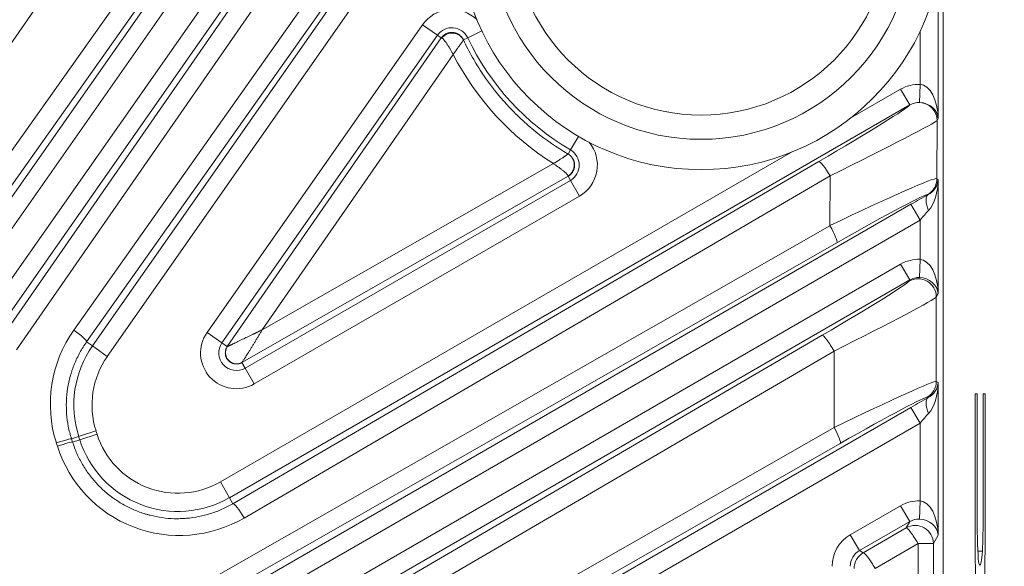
# Model space of a CAD drawing. Header units: millimetres. Extents: x 4 to 836, y 3 to 589.
# Tile 90 of 93: x 685.04 to 701.28, y 350.53 to 359.55. Entities that reach past the tile are written whole.
import ezdxf

# ---------------------------------------------------------------- set-up
doc = ezdxf.new("R2010")
doc.units = ezdxf.units.MM
doc.layers.add('1', color=7, linetype='Continuous', true_color=0xffffff)
doc.styles.add('ideas_simplex', font='simplex.shx')
doc.dimstyles.get("Standard").update_dxf_attribs({"dimtxt": 0.18, "dimasz": 0.18, "dimexe": 0.18, "dimexo": 0.0625, "dimgap": 0.09, "dimtad": 0, "dimtih": 1, "dimtoh": 1, "dimdec": 4, "dimzin": 0, "dimdsep": 46, "dimtxsty": 'Standard', "dimcen": 0.09, "dimadec": 0, "dimazin": 0, "dimtfac": 1, "dimtdec": 4, "dimtofl": 0, "dimtmove": 0, "dimatfit": 3, "dimfxl": 1, "dimtolj": 1, "dimtzin": 0, "dimarcsym": 0})

# ---------------------------------------------------------------- blocks, each defined once
blk = doc.blocks.new('_U3')
at = {"layer": '1', "color": 87, "lineweight": 25}
for p, q in [((723.837616, 360.312573), (718.212616, 360.312573)), ((718.212616, 360.312573), (718.212616, 358.812573)), ((723.837616, 358.812573), (723.837616, 360.312573)), ((718.212616, 347.607573), (718.212616, 346.107573)), ((723.837616, 346.107573), (723.837616, 347.607573)), ((718.212616, 346.107573), (723.837616, 346.107573))]:
    blk.add_line(p, q, dxfattribs=at)
at = {"layer": '1', "color": 27, "lineweight": 13}
blk.add_line((725.337616, 326.235465), (725.337616, 360.312573), dxfattribs=at)
at = {"layer": '1', "color": 152, "lineweight": 13}
for p, q in [((685.620071, 343.913135), (727.337616, 343.913135)), ((685.620071, 326.235465), (727.337616, 326.235465))]:
    blk.add_line(p, q, dxfattribs=at)
at = {"layer": '1', "color": 27, "lineweight": 18}
for points in [[(725.337616, 343.913135), (725.866596, 340.913137), (724.808635, 340.913133)], [(725.337616, 326.235465), (724.808635, 329.235463), (725.866596, 329.235467)]]:
    blk.add_solid(points, dxfattribs=at)
at = {"layer": '1', "color": 87, "linetype": 'Continuous', "lineweight": 25, "char_height": 3, "attachment_point": 7, "rotation": 90, "line_spacing_factor": 1.204819, "style": 'ideas_simplex'}
for s, insert in [('\\W1.2097;17,7', (716.371616, 347.555073)), ('\\W1.2097;.696', (723.684116, 347.555073))]:
    blk.add_mtext(s, dxfattribs=dict(at, insert=insert))
blk = doc.blocks.new('_U12')
at = {"layer": '1', "color": 87, "lineweight": 25}
for p, q in [((688.100356, 395.27795), (686.600356, 395.27795)), ((686.600356, 395.27795), (686.600356, 389.65295)), ((700.805356, 395.27795), (699.305356, 395.27795)), ((700.805356, 389.65295), (700.805356, 395.27795)), ((686.600356, 389.65295), (688.100356, 389.65295)), ((699.305356, 389.65295), (700.805356, 389.65295))]:
    blk.add_line(p, q, dxfattribs=at)
at = {"layer": '1', "color": 152, "lineweight": 13}
for p, q in [((665.442401, 346.413135), (665.442401, 390.15295)), ((683.120071, 346.413135), (683.120071, 390.15295))]:
    blk.add_line(p, q, dxfattribs=at)
at = {"layer": '1', "color": 27, "lineweight": 13}
blk.add_line((665.442401, 388.15295), (700.805356, 388.15295), dxfattribs=at)
at = {"layer": '1', "color": 27, "lineweight": 18}
for points in [[(665.442401, 388.15295), (668.442399, 388.681931), (668.442403, 387.623969)], [(683.120071, 388.15295), (680.120073, 387.623969), (680.120069, 388.681931)]]:
    blk.add_solid(points, dxfattribs=at)
at = {"layer": '1', "color": 87, "linetype": 'Continuous', "lineweight": 25, "char_height": 3, "attachment_point": 7, "line_spacing_factor": 1.204819, "style": 'ideas_simplex'}
for s, insert in [('\\W1.2097;17,7', (688.071856, 397.41295)), ('\\W1.2097;.696', (688.071856, 390.10045))]:
    blk.add_mtext(s, dxfattribs=dict(at, insert=insert))
blk = doc.blocks.new('_U14')
at = {"layer": '1', "color": 27, "lineweight": 13}
for p, q in [((657.754634, 392.06602), (655.754634, 392.06602)), ((687.617552, 335.375269), (657.754634, 392.06602))]:
    blk.add_line(p, q, dxfattribs=at)
at = {"layer": '1', "color": 27, "lineweight": 18}
for points in [[(682.118041, 345.815354), (680.251844, 348.223074), (681.187877, 348.716151)], [(684.1221, 342.010916), (685.988298, 339.603196), (685.052264, 339.110118)]]:
    blk.add_solid(points, dxfattribs=at)
at = {"layer": '1', "color": 87, "linetype": 'Continuous', "lineweight": 25, "char_height": 3, "attachment_point": 7, "line_spacing_factor": 1.204819, "style": 'ideas_simplex'}
for s, insert in [('\\W0.5945;4 N°5 {\\Fgdt;x}6', (630.623634, 389.70102)), ('\\W0.9188;M', (627.053634, 389.70102))]:
    blk.add_mtext(s, dxfattribs=dict(at, insert=insert))

msp = doc.modelspace()

# ---------------------------------------------------------------- linework, layer by layer
at = {"layer": '1', "color": 27, "linetype": 'Continuous', "lineweight": 13}
for p, q in [((684.361, 354.493), (692.898, 366.685)), ((684.044, 355.383), (691.822, 366.492)), ((693.143, 366.513), (684.607, 354.321)), ((686.243, 354.166), (694.87, 366.487)), ((692.068, 366.32), (684.289, 355.211)), ((689.163, 365.309), (683.1, 356.556)), ((683.7, 355.676), (690.517, 365.309)), ((684.707, 354.251), (692.343, 365.263)), ((690.763, 365.085), (683.945, 355.452)), ((692.624, 365.114), (684.989, 354.102)), ((685.937, 354.429), (693.495, 365.118)), ((693.705, 364.923), (686.147, 354.234)), ((692.715, 362.885), (686.489, 353.994)), ((700.191, 360.231), (700.191, 357.917)), ((688.134, 354.389), (691.687, 359.464)), ((691.932, 359.292), (691.687, 359.464)), ((692.432, 359.249), (692.667, 359.361)), ((699.892, 358.481), (699.892, 359.352)), ((691.932, 359.292), (688.379, 354.217)), ((691.997, 359.246), (691.932, 359.292)), ((692.432, 359.249), (692.36, 359.216)), ((692.192, 358.973), (689.044, 354.433)), ((698.748, 357.926), (699.571, 358.401)), ((699.721, 358.141), (699.571, 358.401)), ((699.892, 358.481), (699.882, 358.182)), ((699.721, 358.141), (688.503, 351.664)), ((700.172, 357.883), (700.169, 356.924)), ((700.191, 357.917), (700.172, 357.883)), ((694.259, 357.623), (694.128, 357.399)), ((694.089, 357.332), (694.128, 357.399)), ((688.353, 351.924), (697.774, 357.363)), ((688.561, 351.565), (698.222, 357.207)), ((689.044, 354.433), (693.845, 357.173)), ((698.407, 356.971), (688.746, 351.328)), ((694.126, 356.897), (694.088, 356.964)), ((698.405, 356.15), (698.407, 356.971)), ((700.169, 356.924), (700.191, 356.911)), ((700.191, 356.911), (700.191, 355.03)), ((688.762, 353.8), (694.126, 356.897)), ((694.276, 356.638), (694.126, 356.897)), ((694.276, 356.638), (688.912, 353.54)), ((700.024, 356.662), (700.019, 356.665)), ((687.676, 349.536), (699.742, 356.502)), ((699.742, 356.502), (699.892, 356.242)), ((687.5, 349.926), (698.405, 356.15)), ((699.892, 356.242), (687.826, 349.276)), ((699.892, 355.594), (699.892, 356.242)), ((698.519, 355.867), (687.614, 349.643)), ((688.586, 349.172), (699.571, 355.514)), ((699.571, 355.514), (699.721, 355.255)), ((699.892, 355.594), (699.882, 355.295)), ((699.721, 355.255), (688.736, 348.912)), ((699.71, 355.235), (699.721, 355.255)), ((700.191, 355.03), (700.16, 354.975)), ((700.16, 354.975), (700.16, 353.581)), ((688.379, 354.217), (688.134, 354.389)), ((688.797, 348.808), (698.277, 354.342)), ((686.147, 354.234), (686.243, 354.166)), ((686.489, 353.994), (686.243, 354.166)), ((688.467, 354.156), (688.379, 354.217)), ((698.474, 354.082), (688.993, 348.548)), ((698.474, 352.819), (698.474, 354.082)), ((688.708, 353.893), (688.762, 353.8)), ((688.912, 353.54), (688.762, 353.8)), ((700.16, 353.581), (700.191, 353.563)), ((700.191, 353.563), (700.191, 351.046)), ((700.024, 353.313), (700.01, 353.321)), ((690.071, 347.57), (699.742, 353.153)), ((699.742, 353.153), (699.892, 352.894)), ((699.892, 352.894), (690.221, 347.31)), ((699.892, 351.611), (699.892, 352.894)), ((686.302, 352.765), (686.016, 352.674)), ((686.319, 352.711), (686.034, 352.62)), ((686.302, 352.765), (686.319, 352.711)), ((689.852, 347.896), (698.474, 352.819)), ((685.665, 352.514), (685.648, 352.568)), ((686.016, 352.674), (685.898, 352.636)), ((685.898, 352.636), (685.915, 352.582)), ((685.915, 352.582), (686.034, 352.62)), ((686.034, 352.62), (686.016, 352.674)), ((698.577, 352.559), (689.955, 347.637)), ((688.353, 351.924), (688.503, 351.664)), ((688.503, 351.664), (688.561, 351.565)), ((699.892, 351.611), (699.882, 351.311)), ((698.741, 351.051), (699.571, 351.531)), ((699.571, 351.531), (699.721, 351.271)), ((699.721, 351.271), (698.891, 350.792)), ((699.661, 351.166), (699.721, 351.271)), ((698.956, 350.754), (699.661, 351.166)), ((698.741, 351.051), (698.891, 350.792)), ((699.858, 350.907), (699.152, 350.495)), ((700.111, 350.907), (699.858, 350.907)), ((699.858, 319.242), (699.858, 350.907)), ((700.191, 351.046), (700.111, 350.907)), ((700.111, 350.907), (700.111, 319.242)), ((698.891, 350.792), (698.956, 350.754))]:
    msp.add_line(p, q, dxfattribs=at)
at = {"layer": '1', "color": 27, "linetype": 'Continuous', "lineweight": 18}
for p, q in [((700.272, 309.346), (700.272, 360.802)), ((688.467, 354.156), (691.997, 359.246)), ((699.721, 358.141), (699.571, 358.401)), ((694.088, 356.964), (688.708, 353.894))]:
    msp.add_line(p, q, dxfattribs=at)
at = {"layer": '1', "color": 7, "linetype": 'Continuous', "lineweight": 18}
msp.add_line((700.92, 350.78), (700.839, 350.78), dxfattribs=at)
at = {"layer": '1', "color": 9, "linetype": 'Continuous', "lineweight": 18}
for radius in [4, 3.5]:
    msp.add_circle((696.281, 361.074), radius, dxfattribs=at)
at = {"layer": '1', "color": 9, "linetype": 'Continuous', "lineweight": 13}
msp.add_circle((696.281, 361.074), 3.1, dxfattribs=at)
at = {"layer": '1', "color": 27, "linetype": 'Continuous', "lineweight": 13}
for centre, radius, start, end in [((692.17, 359.125), 0.59, 45.1273, 145), ((692.17, 359.125), 0.29, 25.3629, 145), ((696.281, 361.074), 4.26, 205.3629, 239.6371), ((693.981, 357.148), 0.29, 300, 59.6371), ((693.981, 357.148), 0.59, 300, 39.8727), ((688.617, 354.051), 0.59, 145, 300), ((687.636, 353.191), 1.7, 145, 197.7056), ((688.617, 354.051), 0.29, 145, 300), ((687.636, 353.191), 1.4, 145, 197.7056), ((687.653, 353.137), 1.4, 197.7056, 300), ((687.653, 353.137), 1.7, 197.7056, 300)]:
    msp.add_arc(centre, radius, start, end, dxfattribs=at)
for centre, major_axis, ratio, start_param, end_param in [((696.298, 361.085), (-3.878, -2.504), 0.999988, 6.184936, 6.720696), ((699.871, 357.88), (-0.301, -0.521), 0.99757, 3.631339, 4.18789), ((699.892, 357.917), (-0.015, 0.565), 0.530559, 4.6987, 6.234589), ((698.02, 357.159), (-1.702, -0.987), 0.030323, 1.671841, 3.079192), ((699.892, 357.917), (-0.293, 0.074), 0.867936, 3.425916, 4.937236), ((699.872, 357.883), (-0.26, 0.15), 0.99757, 3.666246, 5.177565), ((698.17, 356.9), (-2.003, -0.986), 0.0184, 1.680415, 3.097462), ((698.372, 356.948), (-0.151, 0.259), 0.141113, 4.718706, 6.247926), ((698.168, 355.943), (-2.002, -0.981), 0.036972, 3.158375, 4.575422), ((699.869, 356.924), (-0.15, -0.26), 0.999188, 1.047549, 2.094043), ((699.892, 356.911), (-0.267, -0.15), 0.922186, 1.549448, 2.595942), ((699.892, 356.911), (-0.014, -0.588), 0.509647, 0.536561, 1.583056), ((698.318, 355.683), (-1.702, -0.981), 0.030229, 3.159077, 4.576124), ((699.742, 356.478), (-0.6, -0.347), 0.030233, 4.205519, 4.694914), ((700.174, 356.402), (0.146, -0.262), 0.422034, 3.180098, 4.481958), ((699.892, 356.218), (-0.3, -0.347), 0.034508, 4.183058, 4.672453), ((698.37, 356.127), (0.149, -0.261), 0.141045, 0.035259, 1.578517), ((699.871, 354.994), (0.301, 0.521), 0.99757, 0.489746, 1.046143), ((699.892, 355.03), (-0.015, 0.565), 0.530559, 4.6987, 6.234589), ((699.86, 354.975), (0.26, -0.15), 0.99757, 0.524653, 2.61694), ((699.871, 354.994), (-0.151, -0.262), 0.992751, 3.631339, 4.187736), ((699.892, 355.03), (-0.293, 0.074), 0.867936, 3.425916, 4.961806), ((698.011, 354.256), (-1.7, -0.983), 0.030233, 1.710401, 3.089211), ((698.161, 353.997), (-2, -0.982), 0.027617, 1.714311, 3.093121), ((687.663, 353.208), (-1.776, -1.147), 0.999988, 5.09439, 6.01759), ((685.901, 354.406), (0.245, -0.173), 0.131253, 0.035211, 1.518117), ((698.427, 354.082), (-0.151, 0.259), 0.135523, 4.633444, 6.247954), ((698.161, 352.598), (-2, -0.982), 0.027617, 3.162934, 4.541744), ((699.86, 353.581), (-0.15, -0.26), 0.999188, 1.047549, 2.094043), ((699.892, 353.563), (-0.267, -0.15), 0.922186, 1.549448, 2.595942), ((699.892, 353.563), (-0.014, -0.588), 0.509647, 0.536561, 1.583056), ((698.311, 352.338), (-1.7, -0.983), 0.030233, 3.159025, 4.537835), ((699.742, 353.129), (-0.6, -0.347), 0.030233, 4.205519, 4.694914), ((700.174, 353.054), (-0.146, 0.262), 0.422034, 0.038505, 1.340366), ((699.892, 352.87), (-0.3, -0.347), 0.034508, 4.183058, 4.672453), ((698.427, 352.819), (0.149, -0.261), 0.136261, 0.035235, 1.493153), ((685.612, 352.545), (0.286, 0.091), 0.037426, 0.034931, 1.434072), ((685.629, 352.491), (0.286, 0.091), 0.037426, 0.034931, 1.434072), ((687.68, 353.154), (-1.776, -1.147), 0.999988, 6.01759, 7.809247), ((688.71, 351.306), (-0.151, 0.259), 0.141113, 4.718706, 6.247926), ((699.871, 351.01), (0.301, 0.521), 0.99757, 0.489746, 1.046143), ((699.892, 351.046), (-0.015, 0.565), 0.530559, 4.6987, 6.234589), ((699.811, 350.907), (-0.26, 0.15), 0.99757, 3.666246, 5.758532), ((699.871, 351.01), (-0.151, -0.262), 0.992751, 3.631339, 4.187736), ((699.892, 351.046), (-0.293, 0.074), 0.867936, 3.425916, 4.961806), ((699.811, 350.907), (-0.151, 0.259), 0.135523, 4.633444, 6.247954), ((699.042, 350.532), (-0.52, 0.3), 0.999188, 5.759938, 6.806432), ((699.042, 350.532), (-0.26, 0.15), 0.997569, 5.759938, 6.806432), ((699.105, 350.495), (-0.15, -0.26), 0.999188, 4.189142, 5.235636), ((699.105, 350.495), (-0.151, 0.259), 0.135523, 4.633444, 6.247954)]:
    msp.add_ellipse(centre, major_axis=major_axis, ratio=ratio, start_param=start_param, end_param=end_param, dxfattribs=at)
for points, knots in [([(691.997, 359.246), (691.998, 359.248), (692.001, 359.253), (692.006, 359.258), (692.011, 359.264), (692.016, 359.27), (692.021, 359.275), (692.027, 359.28), (692.032, 359.285), (692.038, 359.29), (692.044, 359.294), (692.049, 359.299), (692.055, 359.302), (692.062, 359.306), (692.068, 359.31), (692.074, 359.313), (692.08, 359.316), (692.086, 359.319), (692.093, 359.322), (692.099, 359.324), (692.106, 359.326), (692.112, 359.328), (692.119, 359.33), (692.125, 359.331), (692.131, 359.333), (692.138, 359.334), (692.144, 359.335), (692.151, 359.335), (692.157, 359.336), (692.163, 359.336), (692.172, 359.336), (692.182, 359.336), (692.194, 359.335), (692.206, 359.333), (692.218, 359.331), (692.23, 359.327), (692.242, 359.323), (692.254, 359.319), (692.266, 359.313), (692.278, 359.307), (692.289, 359.299), (692.3, 359.292), (692.31, 359.283), (692.32, 359.273), (692.329, 359.263), (692.338, 359.252), (692.346, 359.241), (692.354, 359.229), (692.358, 359.22), (692.36, 359.216)], [0, 0, 0, 0, 0.017428, 0.034743, 0.051945, 0.069034, 0.086009, 0.102872, 0.119622, 0.13626, 0.152785, 0.169197, 0.185497, 0.201685, 0.217761, 0.233724, 0.249576, 0.265315, 0.280943, 0.29646, 0.311864, 0.327157, 0.342339, 0.35741, 0.372369, 0.387218, 0.401955, 0.416582, 0.431098, 0.445503, 0.459798, 0.486973, 0.514477, 0.542312, 0.570479, 0.598977, 0.627809, 0.656974, 0.686473, 0.716307, 0.746477, 0.776983, 0.807826, 0.839007, 0.870526, 0.902384, 0.934582, 0.967121, 1, 1, 1, 1]), ([(692.361, 359.214), (692.353, 359.229), (692.343, 359.244), (692.321, 359.27), (692.307, 359.282), (692.264, 359.311), (692.23, 359.323), (692.159, 359.329), (692.123, 359.324), (692.057, 359.296), (692.028, 359.273), (692.006, 359.245)], [0, 0, 0, 0, 0.125, 0.125, 0.25, 0.25, 0.5, 0.5, 0.75, 0.75, 1, 1, 1, 1]), ([(692.006, 359.245), (692.009, 359.244), (692.012, 359.242), (692.019, 359.237), (692.022, 359.234), (692.03, 359.226), (692.034, 359.222), (692.04, 359.215), (692.042, 359.213), (692.047, 359.207), (692.049, 359.204), (692.055, 359.197), (692.059, 359.192), (692.067, 359.181), (692.071, 359.176), (692.079, 359.164), (692.083, 359.158), (692.092, 359.145), (692.096, 359.138), (692.104, 359.126), (692.108, 359.12), (692.116, 359.107), (692.12, 359.101), (692.128, 359.088), (692.132, 359.081), (692.14, 359.068), (692.143, 359.061), (692.151, 359.048), (692.155, 359.041), (692.162, 359.028), (692.166, 359.021), (692.174, 359.007), (692.177, 359.001), (692.185, 358.987), (692.188, 358.98), (692.192, 358.973)], [0, 0, 0, 0, 0.08036, 0.08036, 0.160719, 0.160719, 0.241079, 0.241079, 0.281259, 0.281259, 0.321438, 0.321438, 0.383882, 0.383882, 0.446325, 0.446325, 0.508769, 0.508769, 0.571213, 0.571213, 0.626146, 0.626146, 0.681079, 0.681079, 0.736013, 0.736013, 0.790946, 0.790946, 0.84321, 0.84321, 0.895473, 0.895473, 0.947737, 0.947737, 1, 1, 1, 1]), ([(692.361, 359.214), (692.361, 359.214), (692.361, 359.213), (692.36, 359.212), (692.36, 359.211), (692.359, 359.21), (692.358, 359.208), (692.357, 359.207), (692.356, 359.205), (692.355, 359.203), (692.353, 359.2), (692.351, 359.198), (692.349, 359.195), (692.347, 359.192), (692.345, 359.188), (692.343, 359.185), (692.34, 359.181), (692.337, 359.177), (692.334, 359.172), (692.331, 359.168), (692.327, 359.163), (692.324, 359.158), (692.32, 359.153), (692.316, 359.147), (692.312, 359.141), (692.306, 359.133), (692.297, 359.12), (692.284, 359.102), (692.27, 359.082), (692.258, 359.066), (692.25, 359.054), (692.245, 359.047), (692.239, 359.039), (692.232, 359.029), (692.223, 359.017), (692.214, 359.004), (692.203, 358.989), (692.196, 358.979), (692.192, 358.973)], [0, 0, 0, 0, 0.018893, 0.03793, 0.057112, 0.076446, 0.095933, 0.115578, 0.135385, 0.155358, 0.175498, 0.195811, 0.2163, 0.236968, 0.257818, 0.278853, 0.300078, 0.321494, 0.343106, 0.364917, 0.386929, 0.409146, 0.431571, 0.454207, 0.477057, 0.500125, 0.5558, 0.615985, 0.680721, 0.750046, 0.766942, 0.787927, 0.813004, 0.842179, 0.875459, 0.91285, 0.954361, 1, 1, 1, 1]), ([(692.36, 359.216), (692.36, 359.216), (692.36, 359.216), (692.36, 359.215), (692.36, 359.215), (692.361, 359.214), (692.361, 359.214)], [0, 0, 0, 0, 0.256852, 0.508712, 0.756207, 1, 1, 1, 1]), ([(692.361, 359.214), (692.407, 359.116), (692.457, 359.02), (692.538, 358.878), (692.565, 358.832), (692.622, 358.74), (692.652, 358.694), (692.803, 358.469), (692.937, 358.3), (693.155, 358.063), (693.231, 357.986), (693.349, 357.876), (693.389, 357.839), (693.471, 357.768), (693.512, 357.734), (693.723, 357.564), (693.901, 357.441), (694.088, 357.332)], [0, 0, 0, 0, 0.125, 0.125, 0.1875, 0.1875, 0.25, 0.25, 0.5, 0.5, 0.625, 0.625, 0.6875, 0.6875, 0.75, 0.75, 1, 1, 1, 1]), ([(693.845, 357.173), (693.848, 357.175), (693.854, 357.178), (693.861, 357.183), (693.869, 357.188), (693.876, 357.192), (693.883, 357.196), (693.889, 357.2), (693.895, 357.204), (693.901, 357.208), (693.906, 357.211), (693.911, 357.214), (693.916, 357.217), (693.92, 357.22), (693.924, 357.222), (693.928, 357.224), (693.931, 357.226), (693.934, 357.228), (693.944, 357.234), (693.959, 357.244), (693.98, 357.257), (693.998, 357.269), (694.013, 357.279), (694.025, 357.287), (694.035, 357.294), (694.044, 357.3), (694.053, 357.306), (694.06, 357.311), (694.067, 357.316), (694.072, 357.32), (694.077, 357.323), (694.081, 357.326), (694.084, 357.329), (694.086, 357.33), (694.088, 357.332), (694.088, 357.332), (694.088, 357.332)], [0, 0, 0, 0, 0.021975, 0.043037, 0.063188, 0.082428, 0.100758, 0.118178, 0.13469, 0.150294, 0.164991, 0.178782, 0.191666, 0.203645, 0.214718, 0.224887, 0.234152, 0.242512, 0.24997, 0.319216, 0.383926, 0.444139, 0.499893, 0.542213, 0.583819, 0.62473, 0.664965, 0.704543, 0.743485, 0.78181, 0.819539, 0.856693, 0.893293, 0.929363, 0.964924, 1, 1, 1, 1]), ([(694.088, 357.332), (694.119, 357.314), (694.145, 357.287), (694.18, 357.225), (694.189, 357.189), (694.189, 357.116), (694.18, 357.08), (694.145, 357.016), (694.12, 356.989), (694.089, 356.969)], [0, 0, 0, 0, 0.25, 0.25, 0.5, 0.5, 0.75, 0.75, 1, 1, 1, 1]), ([(693.845, 357.173), (693.852, 357.169), (693.858, 357.165), (693.871, 357.156), (693.877, 357.152), (693.89, 357.143), (693.896, 357.138), (693.909, 357.13), (693.915, 357.125), (693.927, 357.117), (693.934, 357.112), (693.946, 357.103), (693.952, 357.099), (693.964, 357.09), (693.97, 357.085), (693.982, 357.076), (693.987, 357.072), (693.998, 357.063), (694.004, 357.058), (694.016, 357.049), (694.021, 357.044), (694.032, 357.035), (694.037, 357.031), (694.046, 357.022), (694.051, 357.018), (694.057, 357.012), (694.06, 357.01), (694.064, 357.005), (694.066, 357.003), (694.072, 356.996), (694.076, 356.992), (694.082, 356.985), (694.084, 356.981), (694.088, 356.975), (694.089, 356.972), (694.089, 356.969)], [0, 0, 0, 0, 0.051993, 0.051993, 0.103985, 0.103985, 0.155978, 0.155978, 0.207971, 0.207971, 0.262685, 0.262685, 0.3174, 0.3174, 0.372114, 0.372114, 0.426829, 0.426829, 0.489245, 0.489245, 0.551661, 0.551661, 0.614077, 0.614077, 0.676494, 0.676494, 0.716932, 0.716932, 0.75737, 0.75737, 0.838247, 0.838247, 0.919123, 0.919123, 1, 1, 1, 1]), ([(688.469, 354.157), (688.469, 354.157), (688.471, 354.157), (688.474, 354.159), (688.478, 354.16), (688.482, 354.163), (688.488, 354.165), (688.495, 354.168), (688.502, 354.172), (688.511, 354.176), (688.52, 354.18), (688.53, 354.185), (688.541, 354.19), (688.553, 354.196), (688.572, 354.205), (688.598, 354.217), (688.634, 354.235), (688.676, 354.255), (688.729, 354.281), (688.798, 354.314), (688.856, 354.342), (688.891, 354.359), (688.9, 354.364), (688.91, 354.368), (688.92, 354.373), (688.931, 354.379), (688.943, 354.384), (688.956, 354.39), (688.969, 354.397), (688.982, 354.403), (688.997, 354.41), (689.012, 354.418), (689.028, 354.425), (689.039, 354.43), (689.044, 354.433)], [0, 0, 0, 0, 0.016583, 0.033309, 0.050266, 0.067541, 0.085213, 0.103359, 0.122048, 0.141344, 0.161305, 0.181983, 0.203425, 0.225675, 0.248769, 0.303084, 0.363054, 0.428893, 0.500764, 0.615559, 0.751442, 0.76424, 0.778091, 0.792995, 0.808954, 0.825966, 0.844031, 0.863151, 0.883324, 0.904552, 0.926833, 0.950168, 0.974557, 1, 1, 1, 1]), ([(688.708, 353.894), (688.709, 353.894), (688.711, 353.896), (688.715, 353.902), (688.717, 353.905), (688.724, 353.915), (688.727, 353.92), (688.735, 353.932), (688.739, 353.938), (688.749, 353.953), (688.755, 353.962), (688.767, 353.982), (688.774, 353.992), (688.787, 354.013), (688.794, 354.024), (688.804, 354.04), (688.808, 354.046), (688.815, 354.057), (688.819, 354.063), (688.827, 354.076), (688.832, 354.084), (688.841, 354.098), (688.845, 354.106), (688.859, 354.127), (688.868, 354.142), (688.886, 354.171), (688.899, 354.193), (688.913, 354.215), (688.922, 354.231), (688.927, 354.238), (688.941, 354.262), (688.951, 354.278), (688.97, 354.31), (688.98, 354.326), (688.999, 354.357), (689.008, 354.373), (689.026, 354.403), (689.035, 354.418), (689.044, 354.433)], [0, 0, 0, 0, 0.043461, 0.043461, 0.086922, 0.086922, 0.130384, 0.130384, 0.173845, 0.173845, 0.231908, 0.231908, 0.289971, 0.289971, 0.348034, 0.348034, 0.377066, 0.377066, 0.406097, 0.406097, 0.442584, 0.442584, 0.47907, 0.47907, 0.552043, 0.552043, 0.625016, 0.661502, 0.661502, 0.697988, 0.697988, 0.773491, 0.773491, 0.848994, 0.848994, 0.924497, 0.924497, 1, 1, 1, 1]), ([(686.147, 354.234), (686.106, 354.176), (686.032, 354.059), (685.973, 353.934), (685.934, 353.837), (685.915, 353.788), (685.899, 353.739), (685.889, 353.705), (685.884, 353.688), (685.86, 353.604), (685.831, 353.467), (685.817, 353.329), (685.813, 353.225), (685.812, 353.19), (685.814, 353.119), (685.815, 353.084), (685.823, 352.979), (685.842, 352.84), (685.876, 352.703), (685.898, 352.636)], [0, 0, 0, 0, 0.125, 0.25, 0.25, 0.3125, 0.34375, 0.34375, 0.375, 0.375, 0.5, 0.625, 0.625, 0.6875, 0.6875, 0.75, 0.75, 0.875, 1, 1, 1, 1]), ([(688.469, 354.157), (688.463, 354.148), (688.458, 354.139), (688.45, 354.121), (688.44, 354.093), (688.437, 354.062), (688.442, 354.001), (688.459, 353.962), (688.514, 353.901), (688.552, 353.88), (688.612, 353.87), (688.643, 353.87), (688.679, 353.88), (688.695, 353.887), (688.704, 353.891), (688.706, 353.892), (688.708, 353.894)], [0, 0, 0, 0, 0.0625, 0.0625, 0.125, 0.25, 0.25, 0.5, 0.5, 0.75, 0.75, 0.875, 0.9375, 0.984375, 0.984375, 1, 1, 1, 1]), ([(685.915, 352.582), (685.936, 352.516), (685.984, 352.389), (686.047, 352.269), (686.098, 352.181), (686.116, 352.152), (686.154, 352.095), (686.174, 352.067), (686.236, 351.985), (686.324, 351.881), (686.423, 351.788), (686.5, 351.722), (686.54, 351.691), (686.582, 351.66), (686.61, 351.641), (686.624, 351.631), (686.695, 351.583), (686.754, 351.549), (686.874, 351.487), (686.936, 351.46), (687.03, 351.423), (687.078, 351.407), (687.127, 351.392), (687.16, 351.383), (687.177, 351.378), (687.259, 351.357), (687.325, 351.344), (687.459, 351.325), (687.526, 351.319), (687.627, 351.317), (687.677, 351.317), (687.728, 351.319), (687.762, 351.321), (687.779, 351.322), (687.864, 351.329), (687.997, 351.348), (688.127, 351.381), (688.223, 351.411), (688.254, 351.422), (688.317, 351.446), (688.349, 351.459), (688.442, 351.5), (688.502, 351.531), (688.561, 351.565)], [0, 0, 0, 0, 0.0625, 0.125, 0.125, 0.15625, 0.15625, 0.1875, 0.1875, 0.25, 0.3125, 0.3125, 0.34375, 0.359375, 0.359375, 0.375, 0.375, 0.4375, 0.4375, 0.5, 0.5, 0.53125, 0.546875, 0.546875, 0.5625, 0.5625, 0.625, 0.625, 0.6875, 0.6875, 0.71875, 0.734375, 0.734375, 0.75, 0.75, 0.8125, 0.875, 0.875, 0.90625, 0.90625, 0.9375, 0.9375, 1, 1, 1, 1])]:
    msp.add_open_spline(points, degree=3, knots=knots, dxfattribs=at)
for points, degree in [([(691.997, 359.246), (691.999, 359.247), (692.002, 359.247), (692.006, 359.245)], 3), ([(699.721, 358.141), (699.721, 358.141), (699.721, 358.141), (699.721, 358.141)], 3), ([(694.089, 357.332), (694.089, 357.332), (694.089, 357.332), (694.089, 357.332)], 3), ([(694.089, 356.969), (694.089, 356.967), (694.089, 356.965), (694.088, 356.964)], 3), ([(688.467, 354.156), (688.468, 354.156), (688.468, 354.156), (688.469, 354.157)], 3), ([(688.708, 353.893), (688.708, 353.893)], 1)]:
    msp.add_open_spline(points, degree=degree, dxfattribs=at)
at = {"layer": '1', "color": 27, "linetype": 'Continuous', "lineweight": 18}
for points, knots in [([(699.882, 358.182), (699.854, 358.183), (699.826, 358.18), (699.772, 358.166), (699.746, 358.155), (699.721, 358.141)], [0, 0, 0, 0, 0.5, 0.5, 1, 1, 1, 1]), ([(694.089, 357.332), (694.091, 357.331), (694.095, 357.329), (694.101, 357.325), (694.106, 357.321), (694.112, 357.317), (694.117, 357.312), (694.122, 357.308), (694.127, 357.303), (694.132, 357.299), (694.137, 357.294), (694.141, 357.289), (694.146, 357.284), (694.15, 357.279), (694.154, 357.274), (694.157, 357.268), (694.161, 357.263), (694.164, 357.257), (694.167, 357.252), (694.17, 357.246), (694.173, 357.241), (694.176, 357.235), (694.178, 357.229), (694.181, 357.223), (694.183, 357.218), (694.185, 357.212), (694.186, 357.206), (694.188, 357.2), (694.189, 357.194), (694.19, 357.188), (694.191, 357.182), (694.192, 357.177), (694.193, 357.171), (694.194, 357.165), (694.194, 357.159), (694.194, 357.153), (694.194, 357.146), (694.194, 357.136), (694.193, 357.124), (694.191, 357.112), (694.189, 357.1), (694.185, 357.088), (694.182, 357.076), (694.177, 357.064), (694.171, 357.052), (694.165, 357.041), (694.158, 357.029), (694.15, 357.019), (694.142, 357.008), (694.132, 356.998), (694.122, 356.989), (694.112, 356.98), (694.1, 356.971), (694.092, 356.966), (694.088, 356.964)], [0, 0, 0, 0, 0.01571, 0.031336, 0.046877, 0.062333, 0.077705, 0.092994, 0.108197, 0.123317, 0.138353, 0.153305, 0.168173, 0.182957, 0.197657, 0.212274, 0.226807, 0.241256, 0.255622, 0.269905, 0.284105, 0.298221, 0.312254, 0.326204, 0.340071, 0.353855, 0.367557, 0.381175, 0.394711, 0.408164, 0.421535, 0.434823, 0.448029, 0.461152, 0.474194, 0.487153, 0.50003, 0.526623, 0.553564, 0.580855, 0.608496, 0.636488, 0.664832, 0.693528, 0.722576, 0.751978, 0.781735, 0.811846, 0.842313, 0.873135, 0.904315, 0.935852, 0.967747, 1, 1, 1, 1]), ([(688.708, 353.893), (688.706, 353.892), (688.703, 353.89), (688.697, 353.887), (688.691, 353.885), (688.686, 353.882), (688.68, 353.88), (688.674, 353.878), (688.668, 353.876), (688.663, 353.875), (688.657, 353.873), (688.651, 353.872), (688.645, 353.871), (688.639, 353.87), (688.634, 353.87), (688.628, 353.869), (688.622, 353.869), (688.616, 353.869), (688.611, 353.869), (688.605, 353.87), (688.6, 353.87), (688.594, 353.871), (688.589, 353.871), (688.584, 353.872), (688.578, 353.873), (688.573, 353.875), (688.568, 353.876), (688.563, 353.878), (688.558, 353.879), (688.553, 353.881), (688.548, 353.883), (688.544, 353.885), (688.539, 353.887), (688.535, 353.889), (688.53, 353.891), (688.526, 353.894), (688.522, 353.896), (688.518, 353.899), (688.514, 353.902), (688.51, 353.904), (688.506, 353.907), (688.503, 353.91), (688.499, 353.913), (688.496, 353.916), (688.492, 353.919), (688.489, 353.922), (688.486, 353.925), (688.482, 353.93), (688.476, 353.936), (688.47, 353.944), (688.465, 353.952), (688.459, 353.961), (688.454, 353.97), (688.45, 353.98), (688.446, 353.99), (688.442, 354), (688.439, 354.011), (688.437, 354.022), (688.436, 354.034), (688.435, 354.046), (688.435, 354.058), (688.436, 354.07), (688.437, 354.083), (688.44, 354.095), (688.444, 354.108), (688.448, 354.12), (688.453, 354.132), (688.46, 354.144), (688.465, 354.152), (688.467, 354.156)], [0, 0, 0, 0, 0.012921, 0.025748, 0.038481, 0.051122, 0.063669, 0.076124, 0.088486, 0.100755, 0.112931, 0.125016, 0.137008, 0.148908, 0.160717, 0.172434, 0.184059, 0.195593, 0.207036, 0.218388, 0.229649, 0.240819, 0.251899, 0.262888, 0.273788, 0.284597, 0.295317, 0.305947, 0.316488, 0.326939, 0.337302, 0.347575, 0.35776, 0.367857, 0.377865, 0.387785, 0.397617, 0.407362, 0.417019, 0.426589, 0.436072, 0.445468, 0.454778, 0.464001, 0.473138, 0.482189, 0.491155, 0.500035, 0.519591, 0.539559, 0.55994, 0.580738, 0.601955, 0.623593, 0.645653, 0.668139, 0.691052, 0.714394, 0.738168, 0.762374, 0.787015, 0.812092, 0.837608, 0.863563, 0.889961, 0.916801, 0.944087, 0.971819, 1, 1, 1, 1])]:
    msp.add_open_spline(points, degree=3, knots=knots, dxfattribs=at)
msp.add_open_spline([(699.889, 358.182), (699.887, 358.182), (699.884, 358.182), (699.882, 358.182)], degree=3, dxfattribs=at)
at = {"layer": '1', "color": 7, "linetype": 'Continuous', "lineweight": 13}
msp.add_open_spline([(700.81, 353.374), (700.803, 353.374), (700.798, 353.374), (700.798, 353.374), (700.798, 353.374), (700.798, 351.721), (700.798, 351.721), (700.798, 350.943), (700.803, 350.386), (700.814, 350.06)], degree=3, knots=[0, 0, 0, 0, 0.171801, 0.171801, 0.171801, 0.5859, 0.5859, 0.5859, 1, 1, 1, 1], dxfattribs=at)
at = {"layer": '1', "color": 7, "linetype": 'Continuous', "lineweight": 18}
for points, knots in [([(700.837, 351.011), (700.832, 351.222), (700.831, 351.472), (700.831, 351.837), (700.831, 351.837), (700.831, 353.374), (700.831, 353.374), (700.831, 353.374), (700.82, 353.374), (700.81, 353.374)], [0, 0, 0, 0, 0.386829, 0.386829, 0.386829, 0.773658, 0.773658, 0.773658, 1, 1, 1, 1]), ([(700.934, 353.374), (700.934, 353.374), (700.934, 353.232), (700.934, 352.753), (700.934, 352.134), (700.934, 351.875), (700.934, 351.875), (700.934, 351.528), (700.932, 351.085), (700.924, 350.843), (700.92, 350.78)], [0, 0, 0, 0, 0.1176, 0.2016, 0.3556, 0.5, 0.5, 0.5, 0.8064, 1, 1, 1, 1]), ([(700.968, 353.374), (700.968, 353.374), (700.965, 353.374), (700.959, 353.374), (700.952, 353.374), (700.94, 353.374), (700.934, 353.374), (700.934, 353.374)], [0, 0, 0, 0, 0.260991, 0.333844, 0.412302, 0.686903, 1, 1, 1, 1]), ([(700.962, 350.626), (700.966, 350.982), (700.968, 351.078), (700.968, 351.673), (700.968, 351.673), (700.968, 352.009), (700.968, 352.546), (700.968, 352.825), (700.968, 353.045), (700.968, 353.278), (700.968, 353.374), (700.968, 353.374)], [0, 0, 0, 0, 0.5, 0.5, 0.5, 0.6936, 0.7552, 0.814, 0.8588, 0.9008, 1, 1, 1, 1]), ([(700.92, 350.78), (700.911, 350.626), (700.895, 350.55), (700.878, 350.55), (700.855, 350.55), (700.845, 350.684), (700.837, 351.011)], [0, 0, 0, 0, 0.5, 0.5, 0.5, 1, 1, 1, 1]), ([(700.814, 350.06), (700.83, 349.618), (700.853, 349.397), (700.882, 349.397), (700.899, 349.397), (700.921, 349.503), (700.942, 349.823), (700.954, 350.15), (700.96, 350.444), (700.962, 350.626)], [0, 0, 0, 0, 0.5, 0.5, 0.5, 0.7052, 0.792, 0.8844, 1, 1, 1, 1])]:
    msp.add_open_spline(points, degree=3, knots=knots, dxfattribs=at)

# ---------------------------------------------------------------- dimensions: what is measured, and where the dimension line sits
at = {"layer": '1', "color": 87, "linetype": 'Continuous', "lineweight": 25}
dim = msp.add_diameter_dim_2p(p1=(684.122, 342.011), p2=(682.118, 345.815), text='\\C87;M\\C87;4 N', dimstyle='Standard', override={"dimtxt": 3, "dimasz": 3, "dimexe": 2, "dimexo": 2.5, "dimgap": 1.5, "dimtih": 1, "dimtoh": 1, "dimdec": 0, "dimlfac": 1, "dimzin": 8, "dimdsep": 44, "dimlunit": 2, "dimpost": '', "dimtxsty": 'ideas_simplex', "dimsah": 1, "dimse1": 0, "dimse2": 0, "dimsd1": 0, "dimsd2": 0, "dimclrd": 27, "dimclre": 152, "dimclrt": 87, "dimtol": 0, "dimtm": -0.1, "dimtfac": 0.5, "dimtdec": 2, "dimtofl": 1, "dimtmove": 0, "dimatfit": 2, "dimtzin": 8, "dimlwd": 13, "dimlwe": 13}, dxfattribs=at)
dim.commit()
dim.dimension.update_dxf_attribs({"geometry": '_U14', "text_midpoint": (640.575, 392.066), "dimtype": 163})
dim = msp.add_linear_dim(base=(665.442, 388.153), p1=(683.12, 343.913), p2=(665.442, 343.913), text='<>\\P[\\C87;{\\H1.00x;\\Fsimplex.shx;.696\\Fsimplex.shx;}\\C87; ]', dimstyle='Standard', override={"dimtxt": 3, "dimasz": 3, "dimexe": 2, "dimexo": 2.5, "dimgap": 1.5, "dimtad": 1, "dimtih": 1, "dimtoh": 0, "dimdec": 1, "dimlfac": 1, "dimzin": 8, "dimdsep": 44, "dimlunit": 2, "dimtxsty": 'ideas_simplex', "dimsah": 1, "dimse1": 0, "dimse2": 0, "dimsd1": 0, "dimsd2": 0, "dimclrd": 27, "dimclre": 152, "dimclrt": 87, "dimtol": 0, "dimtm": -0.1, "dimtfac": 0.5, "dimtdec": 2, "dimtofl": 1, "dimtmove": 0, "dimtzin": 8, "dimlwd": 13, "dimlwe": 13}, dxfattribs=at)
dim.commit()
dim.dimension.update_dxf_attribs({"geometry": '_U12', "text_midpoint": (707.691, 388.153), "dimtype": 160})
dim = msp.add_linear_dim(base=(725.338, 326.235), p1=(683.12, 343.913), p2=(683.12, 326.235), angle=90, text='<>\\P[\\C87;{\\H1.00x;\\Fsimplex.shx;.696\\Fsimplex.shx;}\\C87; ]', dimstyle='Standard', override={"dimtxt": 3, "dimasz": 3, "dimexe": 2, "dimexo": 2.5, "dimgap": 1.5, "dimtad": 1, "dimtih": 0, "dimtoh": 0, "dimdec": 1, "dimlfac": 1, "dimzin": 8, "dimdsep": 44, "dimlunit": 2, "dimtxsty": 'ideas_simplex', "dimsah": 1, "dimse1": 0, "dimse2": 0, "dimsd1": 0, "dimsd2": 0, "dimclrd": 27, "dimclre": 152, "dimclrt": 87, "dimtol": 0, "dimtm": -0.1, "dimtfac": 0.5, "dimtdec": 2, "dimtofl": 1, "dimtmove": 0, "dimtzin": 8, "dimlwd": 13, "dimlwe": 13}, dxfattribs=at)
dim.commit()
dim.dimension.update_dxf_attribs({"geometry": '_U3', "text_midpoint": (725.338, 368.485), "dimtype": 160})

doc.saveas('drawing.dxf')
